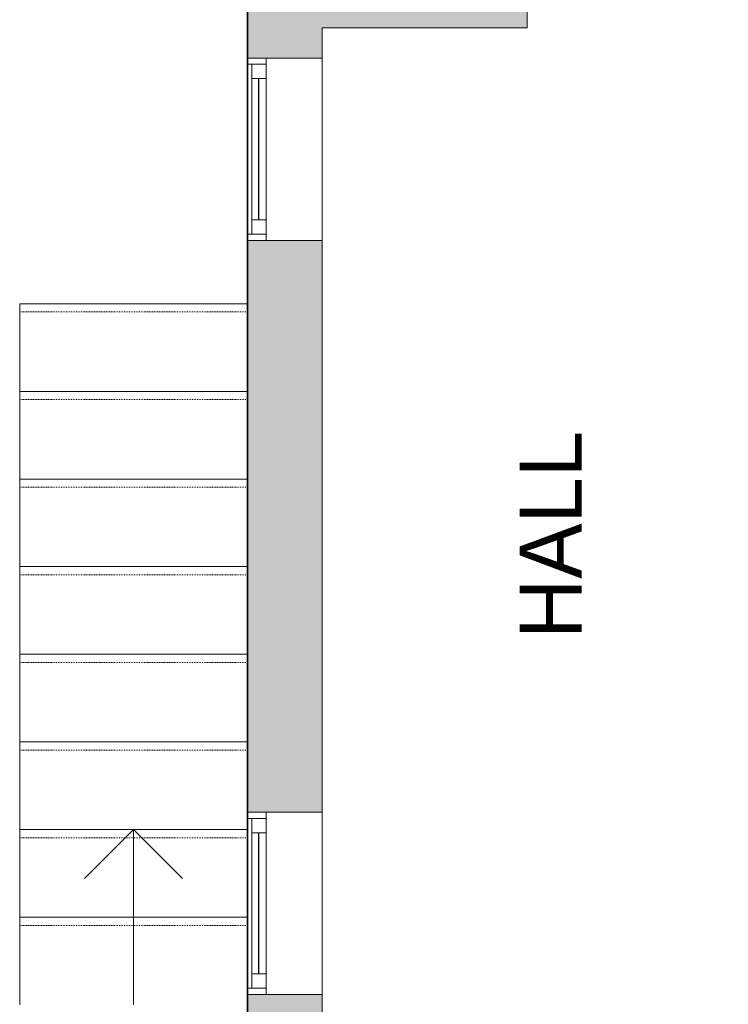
# Model space of a CAD drawing. Header units: inches. Extents: x -1040 to 1117, y -1039 to 1039.
# Tile 5 of 12: x -268 to -183, y 147 to 265. Entities that reach past the tile are written whole.
import ezdxf

# ---------------------------------------------------------------- set-up
doc = ezdxf.new("R2010")
doc.units = ezdxf.units.IN
doc.header["$MEASUREMENT"] = 0
doc.linetypes.add('Overhead', pattern=[0.15625, 0.09375, -0.0625])
for name, color, linetype, lineweight in [('A-AREA-IDEN', 2, 'Continuous', 9), ('A-DETL', 90, 'Continuous', 9), ('A-GLAZ', 151, 'Continuous', 9), ('A-WALL', 90, 'Continuous', 9), ('A-WALL-PATT', 111, 'Continuous', 9), ('S-STRS', 90, 'Continuous', 9), ('S-STRS-ANNO', 90, 'Continuous', 9)]:
    doc.layers.add(name, color=color, linetype=linetype, lineweight=lineweight)
doc.styles.add('Inter_B', font='txt', dxfattribs={"height": 7.5})

# ---------------------------------------------------------------- blocks, each defined once
blk = doc.blocks.new('Planitar-Fixed - Default 1-4198561-Main Floor')
at = {"layer": 'A-GLAZ', "lineweight": 18}
for p, q in [((-11, 5.01), (-10.25, 5.01)), ((-10.25, 5.01), (-11, 5.01)), ((-10.25, 5.01), (-10.25, 2.78)), ((-10.25, 2.78), (-10.25, 5.01)), ((10.25, 5.01), (10.25, 2.78)), ((10.96, 5.01), (10.25, 5.01)), ((11, 5.01), (10.25, 5.01)), ((10.25, 5.01), (10.25, 2.78)), ((-10.25, 4.51), (-8.52, 4.51)), ((-8.52, 4.51), (-10.25, 4.51)), ((-10.25, 4.51), (-10.25, 2.78)), ((-8.52, 4.51), (-8.52, 2.78)), ((-8.52, 2.78), (-8.52, 4.51)), ((8.52, 4.51), (8.52, 2.78)), ((10.25, 4.51), (8.52, 4.51)), ((10.25, 4.51), (8.52, 4.51)), ((8.52, 4.51), (8.52, 2.78)), ((10.25, 2.78), (10.25, 4.51)), ((-10.25, 2.78), (-8.52, 2.78)), ((8.52, 2.78), (10.25, 2.78)), ((-11, -3.99), (-9.74, -3.99)), ((11, -3.99), (9.74, -3.99))]:
    blk.add_line(p, q, dxfattribs=at)
at = {"layer": 'A-GLAZ'}
for p, q in [((-10.25, 5.01), (10.25, 5.01)), ((-8.52, 4.51), (8.52, 4.51)), ((11, 2.78), (-11, 2.78)), ((-11, 2.78), (-11, -3.99)), ((11, -3.99), (11, 2.78)), ((-11, -3.99), (11, -3.99))]:
    blk.add_line(p, q, dxfattribs=at)
at = {"layer": 'A-GLAZ', "lineweight": 25}
blk.add_line((-8.52, 3.65), (8.52, 3.65), dxfattribs=at)

msp = doc.modelspace()

# ---------------------------------------------------------------- hatches: boundary and pattern name
at = {"layer": 'A-WALL-PATT'}
h = msp.add_hatch(color=9, dxfattribs=at)
h.paths.add_polyline_path([(-97.25, 264.25), (-97.25, 268.75), (-175, 268.75), (-175, 264.25), (-107.79, 264.25)], flags=0)
h.paths.add_polyline_path([(-207, 264.25), (-207, 268.75), (-234.25, 268.75), (-234.25, 266.5), (-231.75, 266.5), (-231.75, 264.25)], flags=0)
h = msp.add_hatch(color=9, dxfattribs=at)
h.paths.add_polyline_path([(-240.75, 141), (-231.75, 141), (-231.75, 147.69), (-240.75, 147.69)], flags=0)
h.paths.add_polyline_path([(-238.52, 169.69), (-231.75, 169.69), (-231.75, 238.62), (-240.75, 238.62), (-240.75, 169.69)], flags=0)
h.paths.add_polyline_path([(-231.75, 260.62), (-231.75, 266.5), (-240.75, 266.5), (-240.75, 260.62), (-238.52, 260.62)], flags=0)

# ---------------------------------------------------------------- linework, layer by layer
at = {"layer": 'A-DETL', "lineweight": 35}
msp.add_line((-240.75, 142), (-240.75, 334.75), dxfattribs=at)
at = {"layer": 'A-WALL'}
for p, q in [((-240.75, 334.75), (-240.75, 260.62)), ((-207, 264.25), (-207, 268.75)), ((-231.75, 260.62), (-231.75, 264.25)), ((-231.75, 264.25), (-207, 264.25)), ((-240.75, 260.62), (-238.52, 260.62)), ((-238.52, 238.62), (-240.75, 238.62)), ((-240.75, 238.62), (-240.75, 169.69)), ((-231.75, 169.69), (-231.75, 238.62)), ((-240.75, 169.69), (-238.52, 169.69)), ((-238.52, 147.69), (-240.75, 147.69)), ((-240.75, 147.69), (-240.75, 141)), ((-231.75, 51.37), (-231.75, 147.69))]:
    msp.add_line(p, q, dxfattribs=at)
at = {"layer": 'S-STRS'}
for p, q in [((-240.75, 231), (-268.25, 231)), ((-268.25, 231), (-268.25, 220.43)), ((-268.25, 220.43), (-268.25, 209.86)), ((-240.75, 220.43), (-268.25, 220.43)), ((-268.25, 209.86), (-268.25, 199.29)), ((-240.75, 209.86), (-268.25, 209.86)), ((-268.25, 199.29), (-268.25, 188.72)), ((-240.75, 199.29), (-268.25, 199.29)), ((-268.25, 188.72), (-268.25, 178.15)), ((-240.75, 188.72), (-268.25, 188.72)), ((-268.25, 178.15), (-268.25, 167.58)), ((-240.75, 178.15), (-268.25, 178.15)), ((-268.25, 167.58), (-268.25, 157.01)), ((-240.75, 167.58), (-268.25, 167.58)), ((-268.25, 157.01), (-268.25, 146.44)), ((-240.75, 157.01), (-268.25, 157.01))]:
    msp.add_line(p, q, dxfattribs=at)
at = {"layer": 'S-STRS', "linetype": 'Overhead'}
for p, q in [((-240.75, 230.02), (-268.25, 230.02)), ((-240.75, 219.45), (-268.25, 219.45)), ((-240.75, 208.88), (-268.25, 208.88)), ((-240.75, 198.31), (-268.25, 198.31)), ((-240.75, 187.74), (-268.25, 187.74)), ((-240.75, 177.17), (-268.25, 177.17)), ((-240.75, 166.6), (-268.25, 166.6)), ((-240.75, 156.03), (-268.25, 156.03))]:
    msp.add_line(p, q, dxfattribs=at)
at = {"layer": 'S-STRS-ANNO'}
for p, q in [((-254.5, 167.58), (-260.41, 161.68)), ((-254.5, 167.58), (-254.5, 157.01)), ((-254.5, 167.58), (-248.59, 161.68)), ((-254.5, 157.01), (-254.5, 146.44))]:
    msp.add_line(p, q, dxfattribs=at)

# ---------------------------------------------------------------- block references
at = {"layer": 'A-GLAZ', "rotation": 89.99999999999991}
for p in [(-235.74, 249.63), (-235.74, 158.69)]:
    msp.add_blockref('Planitar-Fixed - Default 1-4198561-Main Floor', p, dxfattribs=at)

# ---------------------------------------------------------------- texts
at = {"layer": 'A-AREA-IDEN', "insert": (-207.93, 190.58), "char_height": 7.5, "width": 31.815, "attachment_point": 1, "rotation": 90, "style": 'Inter_B'}
msp.add_mtext('HALL', dxfattribs=at)

doc.saveas('drawing.dxf')
